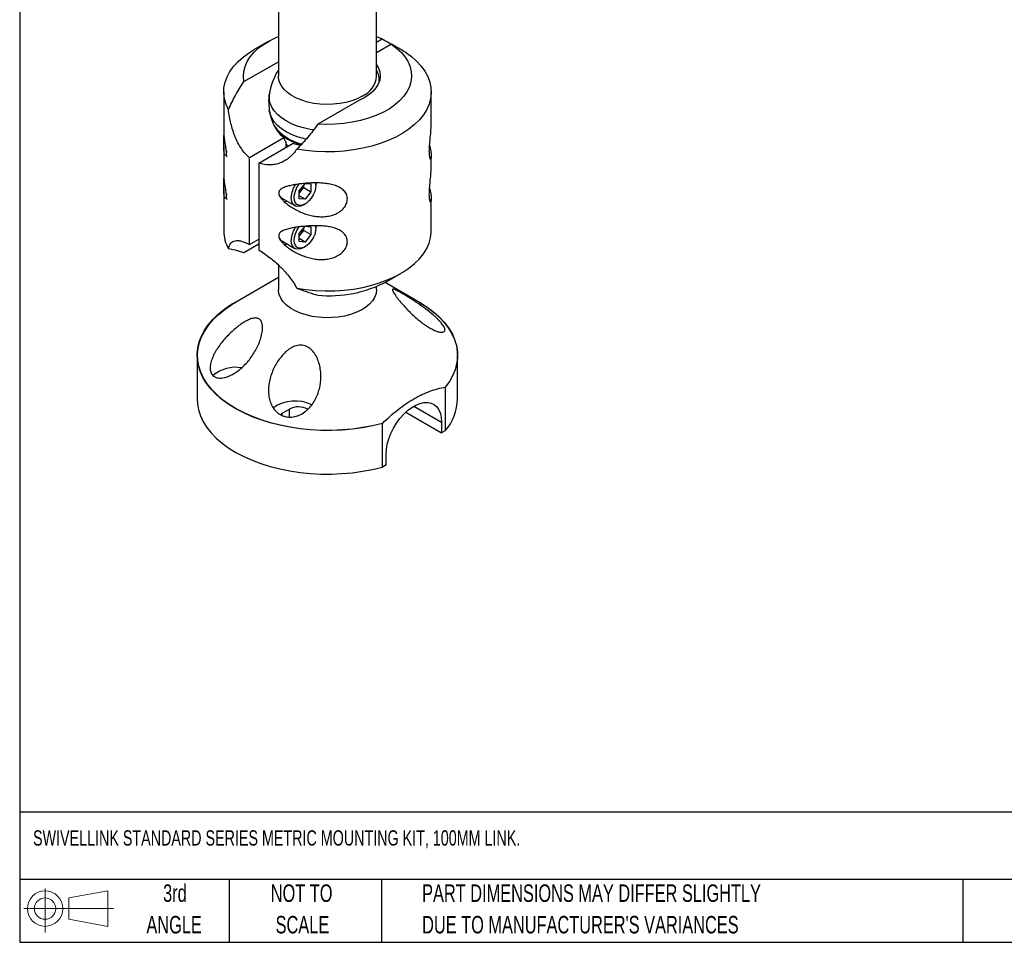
# Model space of a CAD drawing. Header units: millimetres. Extents: x 6 to 273, y 6 to 210.
# Tile 1 of 4: x 6 to 126, y 6 to 118. Entities that reach past the tile are written whole.
import ezdxf

# ---------------------------------------------------------------- set-up
doc = ezdxf.new("R2010")
doc.units = ezdxf.units.MM
doc.layers.add('TEXT', color=140, linetype='Continuous', lineweight=25)
doc.styles.add('SLDTEXTSTYLE0', font='TXT', dxfattribs={"width": 0.7})

# ---------------------------------------------------------------- blocks, each defined once
blk = doc.blocks.new('Block11')
at = {"color": 7, "linetype": 'Continuous', "lineweight": 18}
for p, q in [((2.59, 5.31), (2.59, 0)), ((5.48, 4.17), (10.18, 5.03)), ((10.18, 5.03), (10.18, 0.73)), ((5.48, 1.6), (5.48, 4.17)), ((0, 2.88), (10.87, 2.88)), ((5.48, 1.6), (10.18, 0.73))]:
    blk.add_line(p, q, dxfattribs=at)
for radius in [2.15, 1.29]:
    blk.add_circle((2.59, 2.88), radius, dxfattribs=at)
blk = doc.blocks.new('Block12')
at = {"color": 7, "linetype": 'Continuous'}
blk.add_blockref('Block11', (0, 0), dxfattribs=at)

msp = doc.modelspace()

# ---------------------------------------------------------------- linework, layer by layer
for p, q in [((37.6993, 143.5272), (37.6993, 111.2912)), ((49.6055, 111.2912), (49.6055, 140.9208)), ((49.6055, 116.0955), (50.2759, 115.7916)), ((49.6055, 115.4047), (50.2759, 115.7916)), ((36.4446, 115.4796), (34.7605, 114.5071)), ((51.3984, 115.1436), (49.6055, 114.1086)), ((51.9638, 114.8217), (51.9638, 114.8187)), ((33.5304, 110.6327), (37.6993, 113.0393)), ((31.0794, 109.3756), (31.0794, 104.2097)), ((36.5721, 108.7457), (36.5721, 108.1765)), ((56.2254, 105.5152), (56.2254, 109.3756)), ((47.4403, 108.3507), (42.4618, 105.4767)), ((31.0794, 102.8688), (31.0794, 99.0247)), ((38.3596, 103.7966), (34.2184, 101.4059)), ((35.3409, 100.7579), (39.4821, 103.1486)), ((38.6362, 102.6602), (38.6362, 103.2082)), ((38.6362, 103.0346), (38.8821, 102.8022)), ((31.3646, 102.0208), (31.3646, 101.8392)), ((56.2254, 100.3301), (56.2254, 101.5801)), ((34.2184, 90.8977), (34.2184, 101.4059)), ((35.3409, 100.7579), (35.3409, 90.2496)), ((40.2081, 97.4023), (40.93, 98.3004)), ((40.7681, 97.7834), (40.7681, 98.0989)), ((40.93, 98.3004), (41.652, 98.2358)), ((41.652, 98.2358), (41.652, 97.2732)), ((42.2558, 98.1031), (42.2558, 98.3072)), ((31.0794, 97.6837), (31.0794, 92.5242)), ((31.3646, 96.8358), (31.3646, 96.6541)), ((40.2081, 96.4396), (40.2081, 97.4023)), ((40.2081, 97.0867), (40.4071, 97.3344)), ((40.93, 96.375), (40.2081, 96.7918)), ((40.4071, 97.3344), (40.7681, 97.7834)), ((40.7681, 97.7834), (41.652, 97.2732)), ((41.652, 97.2732), (40.93, 96.375)), ((38.0998, 96.5179), (39.6908, 95.5994)), ((40.93, 96.375), (40.2081, 96.4396)), ((40.7535, 95.7048), (40.9302, 95.8068)), ((56.2254, 92.5242), (56.2254, 96.3951)), ((40.2081, 92.2172), (40.93, 93.1153)), ((40.93, 93.1153), (41.652, 93.0508)), ((42.2558, 92.9181), (42.2558, 93.1222)), ((40.2081, 91.2546), (40.2081, 92.2172)), ((40.2081, 91.9017), (40.4071, 92.1493)), ((40.4071, 92.1493), (40.7681, 92.5984)), ((40.7681, 92.5984), (40.7681, 92.9139)), ((40.7681, 92.5984), (41.652, 92.0881)), ((41.652, 92.0881), (40.93, 91.19)), ((41.652, 93.0508), (41.652, 92.0881)), ((35.3409, 90.9377), (33.5304, 89.8925)), ((34.2184, 90.8977), (35.3409, 91.5457)), ((38.0998, 91.3328), (39.6908, 90.4144)), ((40.93, 91.19), (40.2081, 91.6068)), ((40.93, 91.19), (40.2081, 91.2546)), ((40.7535, 90.5197), (40.9302, 90.6218)), ((37.6993, 88.4107), (37.6993, 85.4521)), ((50.8602, 86.4202), (52.5443, 87.3927)), ((37.6993, 86.8753), (32.5151, 83.8815)), ((54.7897, 83.8815), (50.6231, 86.2876)), ((49.6055, 85.4521), (49.6055, 85.8043)), ((27.8487, 77.468), (27.8487, 72.1792)), ((59.4082, 72.1792), (59.4082, 77.468)), ((57.9283, 73.6163), (57.9283, 68.3276)), ((37.9581, 70.3102), (38.1464, 70.4422)), ((38.1464, 70.4422), (39.0302, 70.9525)), ((38.1464, 70.2226), (38.1464, 70.4422)), ((39.0302, 70.0134), (39.0302, 70.9525)), ((53.1363, 70.5786), (57.482, 68.0699)), ((54.1138, 71.3106), (57.482, 69.3662)), ((50.3004, 63.9241), (50.3004, 69.2128)), ((57.482, 69.3662), (57.482, 68.0699)), ((57.9283, 68.3276), (57.482, 68.0699)), ((50.7468, 64.1818), (50.7468, 65.478)), ((50.7468, 64.1818), (50.3004, 63.9241))]:
    msp.add_line(p, q)
at = {"flags": 128}
for points in [[(33.5304, 110.6327), (33.4615, 111.2438), (33.503, 111.8558), (33.6545, 112.462), (33.9143, 113.0558), (34.2797, 113.6308), (34.7466, 114.1808), (35.31, 114.6997), (35.9638, 115.1821), (36.701, 115.6226), (37.5134, 116.0164), (37.6993, 116.0955)], [(51.3984, 115.1436), (52.045, 114.658), (52.6006, 114.1363), (53.0593, 113.584), (53.4161, 113.0072), (53.667, 112.4121), (53.8094, 111.8052), (53.8418, 111.193), (53.7637, 110.5822), (53.5761, 109.9794), (53.2809, 109.3912), (52.8814, 108.8238), (52.3819, 108.2834), (51.7878, 107.776), (51.1055, 107.307), (50.3425, 106.8814), (49.507, 106.504), (48.608, 106.1787), (47.6554, 105.9092), (46.6593, 105.6983), (45.6307, 105.5483), (44.5806, 105.4608), (43.5205, 105.4369), (42.4618, 105.4767)], [(31.6465, 107.2202), (31.3526, 107.8707), (31.1641, 108.5342), (31.0829, 109.2049), (31.1094, 109.877), (31.2436, 110.5449), (31.4843, 111.2027), (31.8293, 111.8448), (32.2758, 112.4658), (32.8199, 113.0602), (33.457, 113.623), (34.1815, 114.1494), (34.7605, 114.5071)], [(53.0864, 114.1737), (53.8149, 113.6492), (54.4563, 113.088), (55.005, 112.495), (55.4563, 111.8752), (55.8063, 111.2339), (56.052, 110.5767), (56.1913, 109.9092), (56.2231, 109.2372), (56.147, 108.5663), (55.9637, 107.9024), (55.6747, 107.2511), (55.2826, 106.618), (54.7907, 106.0086), (54.2033, 105.4281), (53.5253, 104.8814), (52.7626, 104.3733), (51.9218, 103.9081), (51.0099, 103.4899), (50.035, 103.1221), (49.0053, 102.808), (47.9297, 102.5503), (46.8174, 102.3511), (45.6779, 102.2121), (44.521, 102.1347), (43.3567, 102.1193), (42.1949, 102.1663), (41.0456, 102.275), (39.9187, 102.4447)], [(49.6055, 112.657), (49.8228, 112.2737), (49.9875, 111.7926), (50.0401, 111.3032), (49.9798, 110.8141), (49.8076, 110.334), (49.5266, 109.8712), (49.1417, 109.4341), (48.6597, 109.0303), (48.0892, 108.667), (47.4403, 108.3507)], [(47.8619, 108.8612), (47.2632, 108.5589), (46.6002, 108.3055), (45.8845, 108.1053), (45.129, 107.962), (44.3472, 107.8781), (43.5529, 107.8551), (42.7604, 107.8934), (41.9839, 107.9923), (41.2371, 108.1501), (40.5334, 108.364), (39.8854, 108.6301), (39.3046, 108.9437), (38.8014, 109.2992), (38.3847, 109.6902), (38.0621, 110.1098), (37.8392, 110.5505), (37.72, 111.0044), (37.6993, 111.2912)], [(41.9421, 104.7794), (41.546, 104.8434), (40.7466, 105.0184), (39.9895, 105.2478), (39.2859, 105.5282), (38.6459, 105.8555), (38.0789, 106.2249), (37.5932, 106.6311), (37.1959, 107.0682), (36.8927, 107.5297), (36.6881, 108.0089), (36.585, 108.4989), (36.585, 108.9924), (36.5946, 109.0711)], [(41.0396, 103.6447), (40.7466, 103.7164), (39.9895, 103.9457), (39.2859, 104.2261), (38.6459, 104.5534), (38.0789, 104.9229), (37.5932, 105.3291), (37.1959, 105.7661), (36.8927, 106.2276), (36.6881, 106.7068), (36.5946, 107.1182)], [(31.4178, 102.2184), (31.4039, 102.1627), (31.3646, 101.8392)], [(31.3646, 101.8392), (31.4039, 101.561), (31.4178, 101.5213)], [(42.2348, 98.3628), (42.2558, 98.1031), (42.2173, 97.7145), (42.104, 97.3039), (41.9224, 96.8954), (41.6832, 96.5125), (41.4002, 96.1776), (41.0898, 95.9101), (40.7702, 95.7256), (40.4599, 95.6348), (40.1769, 95.6429), (39.9376, 95.7496), (39.7561, 95.9485), (39.6427, 96.2282), (39.6042, 96.5723), (39.6427, 96.961), (39.7561, 97.3715), (39.9376, 97.7801), (40.1769, 98.1629), (40.2303, 98.2342)], [(31.4178, 97.0333), (31.4039, 96.9777), (31.3646, 96.6541)], [(31.3646, 96.6541), (31.4039, 96.376), (31.4178, 96.3363)], [(38.3667, 96.076), (38.5483, 96.0895), (38.7584, 96.1377)], [(40.7535, 95.7048), (40.7532, 95.7046), (40.4189, 95.5551), (40.1013, 95.5001), (39.8164, 95.5423), (39.5785, 95.6797), (39.3994, 95.9054), (39.2883, 96.208), (39.2506, 96.5723)], [(42.2348, 93.1778), (42.2558, 92.9181), (42.2173, 92.5294), (42.104, 92.1189), (41.9224, 91.7103), (41.6832, 91.3275), (41.4002, 90.9926), (41.0898, 90.7251), (40.7702, 90.5406), (40.4599, 90.4497), (40.1769, 90.4579), (39.9376, 90.5645), (39.7561, 90.7635), (39.6427, 91.0431), (39.6042, 91.3873), (39.6427, 91.7759), (39.7561, 92.1865), (39.9376, 92.595), (40.1769, 92.9779), (40.2303, 93.0492)], [(39.9187, 85.5934), (41.0456, 85.4237), (42.1949, 85.3149), (43.3567, 85.268), (44.521, 85.2833), (45.6779, 85.3608), (46.8174, 85.4997), (47.9297, 85.6989), (49.0053, 85.9567), (50.035, 86.2708), (51.0099, 86.6385), (51.9218, 87.0568), (52.7626, 87.522), (53.5253, 88.03), (54.2033, 88.5767), (54.7907, 89.1572), (55.2826, 89.7666), (55.6747, 90.3997), (55.9637, 91.051), (56.147, 91.7149), (56.2231, 92.3858), (56.2254, 92.5242)], [(38.3667, 90.891), (38.5483, 90.9045), (38.7584, 90.9527)], [(40.7535, 90.5197), (40.7532, 90.5196), (40.4189, 90.3701), (40.1013, 90.315), (39.8164, 90.3573), (39.5785, 90.4947), (39.3994, 90.7203), (39.2883, 91.0229), (39.2506, 91.3873)], [(49.6055, 85.4521), (49.6047, 85.3947), (49.5383, 84.9372), (49.3669, 84.4889), (49.0935, 84.0578), (48.7231, 83.6515), (48.2621, 83.2774), (47.7189, 82.9421), (47.1031, 82.6516), (46.4257, 82.4111), (45.6989, 82.2249), (44.9355, 82.0962), (44.1492, 82.0274), (43.3541, 82.0197), (42.5643, 82.0733), (41.7939, 82.1872), (41.0566, 82.3593), (40.3657, 82.5866), (39.7335, 82.8651), (39.1711, 83.1897), (38.6888, 83.5547), (38.295, 83.9536), (37.9968, 84.3792), (37.7995, 84.8239), (37.7067, 85.2799), (37.6993, 85.4521)], [(50.3004, 69.2128), (49.1223, 68.9284), (47.9081, 68.6999), (46.666, 68.5289), (45.4039, 68.4163), (44.1303, 68.3631), (42.8533, 68.3695), (41.5814, 68.4355), (40.323, 68.5606), (39.0861, 68.7441), (37.879, 68.9847), (36.7096, 69.2809), (35.5855, 69.6306), (34.5141, 70.0317), (33.5023, 70.4816), (32.5569, 70.9771), (31.684, 71.5152), (30.8893, 72.0923), (30.178, 72.7045), (29.5549, 73.348), (29.0239, 74.0184), (28.5885, 74.7115), (28.2517, 75.4226), (28.0155, 76.1471), (27.8816, 76.8802), (27.8509, 77.6172), (27.9234, 78.3532), (28.0988, 79.0834), (28.376, 79.803), (28.753, 80.5074), (29.2274, 81.1918), (29.7962, 81.8519), (30.4555, 82.4832), (31.2012, 83.0817), (32.0282, 83.6434), (32.9311, 84.1647), (33.5308, 84.4681)], [(50.3004, 69.2128), (49.1246, 68.9296), (47.913, 68.7021), (46.6734, 68.5319), (45.4141, 68.4201), (44.1433, 68.3675), (42.8692, 68.3743), (41.6003, 68.4406), (40.3448, 68.5658), (39.111, 68.7493), (37.9069, 68.9897), (36.7404, 69.2855), (35.6191, 69.6348), (34.5504, 70.0353), (33.5413, 70.4844), (32.5984, 70.979), (31.7279, 71.5161), (30.9354, 72.092), (30.2261, 72.703), (29.6047, 73.3452), (29.0753, 74.0142), (28.6413, 74.7057), (28.3056, 75.4152), (28.0703, 76.1381), (27.937, 76.8696), (27.9065, 77.6049), (27.9792, 78.3393), (28.1544, 79.0678), (28.4311, 79.7858), (28.8074, 80.4885), (29.2809, 81.1713), (29.8485, 81.8298), (30.5064, 82.4597), (31.2504, 83.0568), (32.0755, 83.6173), (32.5151, 83.8815)], [(54.0585, 84.3038), (54.8722, 83.8595), (55.7306, 83.3137), (56.5098, 82.7296), (57.2046, 82.1111), (57.8105, 81.4621), (58.3235, 80.787), (58.7403, 80.0902), (59.0581, 79.3762), (59.2749, 78.6497), (59.3892, 77.9155), (59.4003, 77.1783), (59.308, 76.443), (59.1131, 75.7144), (58.8168, 74.9974), (58.421, 74.2965), (57.9283, 73.6163)], [(54.7897, 83.8815), (54.8689, 83.8355), (55.7257, 83.2912), (56.5036, 82.7086), (57.1973, 82.0917), (57.8024, 81.4444), (58.3149, 80.771), (58.7313, 80.0759), (59.0491, 79.3636), (59.2661, 78.6388), (59.3809, 77.9063), (59.3927, 77.1708), (59.3015, 76.4371), (59.1079, 75.7102), (58.8131, 74.9946), (58.419, 74.2951), (57.9283, 73.6163)], [(27.8487, 72.1792), (27.8816, 71.5915), (28.0155, 70.8583), (28.2517, 70.1338), (28.5885, 69.4227), (29.0239, 68.7297), (29.5549, 68.0593), (30.178, 67.4158), (30.8893, 66.8035), (31.684, 66.2265), (32.5569, 65.6884), (33.5023, 65.1928), (34.5141, 64.743), (35.5855, 64.3419), (36.7096, 63.9921), (37.879, 63.696), (39.0861, 63.4554), (40.323, 63.2719), (41.5814, 63.1467), (42.8533, 63.0808), (44.1303, 63.0744), (45.4039, 63.1276), (46.666, 63.2401), (47.9081, 63.4112), (49.1223, 63.6397), (50.3004, 63.9241)], [(50.7468, 65.478), (50.7844, 66.0793), (50.8964, 66.7106), (51.0803, 67.3578), (51.3319, 68.0065), (51.6458, 68.642), (52.0147, 69.2504), (52.4306, 69.8179), (52.8841, 70.3318), (53.365, 70.7808), (53.8627, 71.1547), (54.366, 71.4453), (54.8637, 71.646), (55.3447, 71.7523), (55.7982, 71.7619), (56.214, 71.6746), (56.583, 71.4923), (56.8968, 71.219), (57.1485, 70.8609), (57.3324, 70.426), (57.4444, 69.9241), (57.482, 69.3662)]]:
    msp.add_lwpolyline(points, dxfattribs=at)
for centre, radius, start, end in [((43.6524, 108.0946), 7.125, 146.670682, 172.123202), ((46.6227, 111.5909), 2.9979, 294.416612, 354.263247), ((47.6846, 110.8453), 2.2387, 352.905824, 30.905361), ((41.8893, 108.82), 5.9088, 217.065975, 256.452247), ((41.9881, 108.8904), 6.1103, 222.190538, 255.12171), ((41.5723, 104.9476), 3.4126, 199.710771, 210.64389), ((42.3838, 96.451), 3.1355, 147.138055, 177.782995), ((39.1114, 98.3861), 1.6688, 320.931427, 349.377724), ((38.5277, 97.2201), 0.8223, 201.08257, 238.650835), ((39.2583, 98.2487), 1.4683, 310.305195, 321.48307), ((35.5697, 92.5535), 4.4905, 180.373329, 209.111375), ((42.3838, 91.266), 3.1355, 147.138055, 177.782995), ((39.2583, 93.0637), 1.4683, 310.305195, 321.48307), ((39.1114, 93.2011), 1.6688, 320.931427, 349.377724), ((38.5252, 92.0323), 0.8187, 201.977638, 238.696557), ((43.8248, 99.726), 15.0513, 264.804424, 297.867566), ((32.4918, 71.8964), 4.1187, 79.80353, 130.672691), ((39.7026, 67.2805), 4.6516, 63.940502, 124.717329), ((53.3072, 72.3133), 6.1025, 319.222496, 358.741367), ((40.1146, 68.9376), 2.2882, 60.155087, 118.288309)]:
    msp.add_arc(centre, radius, start, end)
for points in [[(50.2759, 115.7916), (50.8387, 115.4686), (51.4013, 115.1452), (51.9638, 114.8217)], [(53.0864, 114.1737), (52.5238, 114.4972), (51.9612, 114.8206), (51.3984, 115.1436)]]:
    msp.add_open_spline(points, degree=3)
for points, knots in [([(31.6465, 107.2202), (31.902, 107.8109), (32.189, 108.3894), (32.8183, 109.526), (33.1606, 110.084), (33.5304, 110.6327)], [0, 0, 0, 0, 0.5, 0.5, 1, 1, 1, 1]), ([(36.6223, 109.1426), (36.605, 109.0626), (36.5049, 108.6003), (36.5176, 107.7323), (36.6644, 106.6096), (37.0148, 105.5829), (37.5474, 104.5894), (38.0689, 104.0804), (38.3596, 103.7966)], [0, 0, 0, 0, 0.03955032, 0.22864034, 0.41760657, 0.596328, 0.77494292, 1, 1, 1, 1]), ([(34.2184, 101.4059), (33.8408, 101.7123), (33.5087, 102.0831), (33.067, 102.7267), (32.9291, 102.957), (32.6782, 103.4325), (32.5641, 103.6793), (32.4077, 104.0622), (32.358, 104.192), (32.2632, 104.4558), (32.218, 104.5902), (32.0904, 104.9955), (32.0156, 105.2685), (31.8832, 105.8195), (31.8256, 106.0974), (31.7251, 106.6578), (31.6822, 106.9406), (31.6465, 107.2202)], [0, 0, 0, 0, 0.25, 0.25, 0.375, 0.375, 0.5, 0.5, 0.5625, 0.5625, 0.625, 0.625, 0.75, 0.75, 0.875, 0.875, 1, 1, 1, 1]), ([(42.4618, 105.4767), (42.092, 104.928), (41.6939, 104.4022), (40.8461, 103.3918), (40.3963, 102.9072), (39.9187, 102.4447)], [0, 0, 0, 0, 0.5, 0.5, 1, 1, 1, 1]), ([(55.9931, 102.156), (55.9946, 102.2682), (55.9992, 102.6141), (56.0507, 103.2975), (56.1434, 104.1807), (56.2065, 104.9135), (56.2303, 105.3587), (56.2249, 105.5081), (56.2246, 105.5152)], [0, 0, 0, 0, 0.10679578, 0.32928359, 0.55074506, 0.81926445, 0.99142396, 1, 1, 1, 1]), ([(31.3643, 101.9666), (31.3634, 101.9354), (31.361, 101.8461), (31.337, 101.7432), (31.2891, 101.6824), (31.2101, 101.7362), (31.1282, 101.9777), (31.0838, 102.4018), (31.0772, 102.8712), (31.0837, 103.263), (31.09, 103.5762), (31.0932, 103.8353), (31.0922, 104.0218), (31.0896, 104.0825), (31.0888, 104.101)], [0, 0, 0, 0, 0.02701696, 0.07727927, 0.15036572, 0.25279949, 0.42146268, 0.586025, 0.704395, 0.79017626, 0.8496175, 0.90763637, 0.97194235, 1, 1, 1, 1]), ([(31.081, 104.2097), (31.0809, 104.1987), (31.0804, 104.1627), (31.1087, 103.876), (31.1776, 103.4163), (31.2637, 102.9127), (31.3279, 102.4901), (31.3604, 102.2003), (31.3642, 102.065), (31.3659, 102.0047)], [0, 0, 0, 0, 0.092535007, 0.304256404, 0.525015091, 0.732828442, 0.856037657, 0.935764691, 1, 1, 1, 1]), ([(39.4821, 103.1486), (39.7234, 103.0675), (40.0251, 102.9662), (40.3408, 102.9666), (40.404, 102.9667)], [0, 0, 0, 0, 0.79969571, 1, 1, 1, 1]), ([(56.0263, 102.8802), (56.0369, 102.8411), (56.119, 102.5391), (56.1838, 102.1307), (56.2299, 101.6761), (56.2235, 101.3359), (56.1617, 101.1737), (56.0752, 101.2909), (56.0076, 101.604), (55.9979, 101.9719), (55.9931, 102.156)], [0, 0, 0, 0, 0.02666712, 0.20598605, 0.32668776, 0.45036936, 0.62900048, 0.75615808, 0.87796866, 1, 1, 1, 1]), ([(39.9187, 102.4447), (39.6887, 102.0583), (39.3975, 101.7242), (38.8892, 101.3018), (38.7062, 101.1736), (38.3261, 100.9517), (38.1287, 100.8573), (37.7215, 100.7026), (37.5116, 100.6422), (37.188, 100.5793), (37.0785, 100.563), (36.8602, 100.5404), (36.751, 100.534), (36.2056, 100.5268), (35.7706, 100.5985), (35.3409, 100.7579)], [0, 0, 0, 0, 0.25, 0.25, 0.375, 0.375, 0.5, 0.5, 0.625, 0.625, 0.6875, 0.6875, 0.75, 0.75, 1, 1, 1, 1]), ([(55.9931, 96.971), (55.9946, 97.0831), (55.9992, 97.429), (56.0507, 98.1125), (56.1434, 98.9956), (56.2065, 99.7284), (56.2303, 100.1736), (56.2249, 100.323), (56.2246, 100.3301)], [0, 0, 0, 0, 0.106795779, 0.329283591, 0.550745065, 0.819264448, 0.991423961, 1, 1, 1, 1]), ([(31.3643, 96.7816), (31.3634, 96.7504), (31.361, 96.661), (31.337, 96.5581), (31.2891, 96.4974), (31.2101, 96.5512), (31.1282, 96.7926), (31.0838, 97.2168), (31.0772, 97.6862), (31.0837, 98.078), (31.09, 98.3912), (31.0932, 98.6503), (31.0922, 98.8368), (31.0896, 98.8975), (31.0888, 98.9159)], [0, 0, 0, 0, 0.02701696, 0.07727927, 0.15036572, 0.25279949, 0.42146268, 0.586025, 0.704395, 0.79017626, 0.8496175, 0.90763637, 0.97194235, 1, 1, 1, 1]), ([(31.081, 99.0247), (31.0809, 99.0137), (31.0804, 98.9777), (31.1087, 98.691), (31.1776, 98.2313), (31.2637, 97.7276), (31.3279, 97.3051), (31.3604, 97.0153), (31.3642, 96.88), (31.3659, 96.8196)], [0, 0, 0, 0, 0.092535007, 0.304256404, 0.525015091, 0.732828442, 0.856037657, 0.935764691, 1, 1, 1, 1]), ([(37.7456, 97.1317), (37.7453, 97.1786), (37.7511, 97.2235), (37.7731, 97.3069), (37.7893, 97.3455), (37.8299, 97.4179), (37.8543, 97.4514), (37.9079, 97.5127), (37.9374, 97.5409), (38.0316, 97.6198), (38.1027, 97.6653), (38.2534, 97.7467), (38.3329, 97.7826), (38.5803, 97.8811), (38.7561, 97.9345), (39.118, 98.0284), (39.3051, 98.0689), (39.69, 98.1416), (39.8884, 98.1738), (40.2931, 98.2309), (40.4984, 98.2556), (41.1231, 98.3186), (41.5512, 98.3465), (42.215, 98.3578), (42.4395, 98.3562), (42.8854, 98.3395), (43.108, 98.3244), (43.4413, 98.2883), (43.5523, 98.274), (43.774, 98.2401), (43.8846, 98.2204), (44.2098, 98.1531), (44.4197, 98.0971), (44.7221, 97.9904), (44.8214, 97.9507), (45.012, 97.8637), (45.1032, 97.8164), (45.3638, 97.6619), (45.5214, 97.5403), (45.7156, 97.3346), (45.7738, 97.262), (45.8759, 97.1076), (45.9192, 97.0266), (45.9885, 96.8599), (46.0148, 96.7736), (46.05, 96.5949), (46.0586, 96.5031), (46.0577, 96.3198), (46.0484, 96.2275), (46.0118, 96.0419), (45.9843, 95.9481), (45.878, 95.6762), (45.7755, 95.5032), (45.5121, 95.1787), (45.3573, 95.0345), (45.0954, 94.8433), (45.0028, 94.7837), (44.8128, 94.6756), (44.7149, 94.6267), (44.514, 94.5384), (44.4109, 94.499), (44.2, 94.4293), (44.0917, 94.3989), (43.7657, 94.3222), (43.5455, 94.2894), (43.1006, 94.2551), (42.8741, 94.2538), (42.4272, 94.2787), (42.2066, 94.3047), (41.552, 94.417), (41.1252, 94.5371), (40.4975, 94.7751), (40.2906, 94.8642), (39.8884, 95.0582), (39.692, 95.1634), (39.309, 95.3903), (39.1223, 95.5121), (38.7602, 95.7748), (38.5837, 95.9165), (38.3377, 96.1439), (38.2587, 96.2224), (38.1088, 96.3863), (38.0375, 96.4721), (37.9093, 96.6529), (37.8536, 96.746), (37.7708, 96.9403), (37.7461, 97.0379), (37.7456, 97.1317)], [0, 0, 0, 0, 0.0078125, 0.0078125, 0.015625, 0.015625, 0.0234375, 0.0234375, 0.03125, 0.03125, 0.046875, 0.046875, 0.0625, 0.0625, 0.09375, 0.09375, 0.125, 0.125, 0.15625, 0.15625, 0.1875, 0.1875, 0.25, 0.25, 0.28125, 0.28125, 0.3125, 0.3125, 0.328125, 0.328125, 0.34375, 0.34375, 0.375, 0.375, 0.390625, 0.390625, 0.40625, 0.40625, 0.4375, 0.4375, 0.453125, 0.453125, 0.46875, 0.46875, 0.484375, 0.484375, 0.5, 0.5, 0.515625, 0.515625, 0.53125, 0.53125, 0.5625, 0.5625, 0.59375, 0.59375, 0.609375, 0.609375, 0.625, 0.625, 0.640625, 0.640625, 0.65625, 0.65625, 0.6875, 0.6875, 0.71875, 0.71875, 0.75, 0.75, 0.8125, 0.8125, 0.84375, 0.84375, 0.875, 0.875, 0.90625, 0.90625, 0.9375, 0.9375, 0.953125, 0.953125, 0.96875, 0.96875, 0.984375, 0.984375, 1, 1, 1, 1]), ([(56.0263, 97.6951), (56.0369, 97.656), (56.119, 97.3541), (56.1838, 96.9457), (56.2299, 96.4911), (56.2235, 96.1509), (56.1617, 95.9887), (56.0752, 96.1059), (56.0076, 96.419), (55.9979, 96.7869), (55.9931, 96.971)], [0, 0, 0, 0, 0.02666712, 0.20598605, 0.32668776, 0.45036936, 0.62900048, 0.75615808, 0.87796866, 1, 1, 1, 1]), ([(37.7456, 91.9467), (37.7453, 91.9936), (37.7511, 92.0384), (37.7731, 92.1218), (37.7893, 92.1605), (37.8299, 92.2328), (37.8543, 92.2664), (37.9079, 92.3277), (37.9374, 92.3559), (38.0316, 92.4347), (38.1027, 92.4802), (38.2534, 92.5617), (38.3329, 92.5976), (38.5803, 92.696), (38.7561, 92.7494), (39.118, 92.8434), (39.3051, 92.8839), (39.69, 92.9566), (39.8884, 92.9888), (40.2931, 93.0458), (40.4984, 93.0705), (41.1231, 93.1336), (41.5512, 93.1615), (42.215, 93.1727), (42.4395, 93.1712), (42.8854, 93.1544), (43.108, 93.1393), (43.4413, 93.1033), (43.5523, 93.089), (43.774, 93.055), (43.8846, 93.0354), (44.2098, 92.9681), (44.4197, 92.912), (44.7221, 92.8053), (44.8214, 92.7657), (45.012, 92.6786), (45.1032, 92.6314), (45.3638, 92.4769), (45.5214, 92.3553), (45.7156, 92.1496), (45.7738, 92.077), (45.8759, 91.9225), (45.9192, 91.8416), (45.9885, 91.6748), (46.0148, 91.5886), (46.05, 91.4099), (46.0586, 91.3181), (46.0577, 91.1347), (46.0484, 91.0425), (46.0118, 90.8569), (45.9843, 90.7631), (45.878, 90.4911), (45.7755, 90.3181), (45.5121, 89.9937), (45.3573, 89.8495), (45.0954, 89.6583), (45.0028, 89.5986), (44.8128, 89.4906), (44.7149, 89.4417), (44.514, 89.3534), (44.4109, 89.314), (44.2, 89.2443), (44.0917, 89.2139), (43.7657, 89.1371), (43.5455, 89.1044), (43.1006, 89.07), (42.8741, 89.0687), (42.4272, 89.0937), (42.2066, 89.1197), (41.552, 89.2319), (41.1252, 89.3521), (40.4975, 89.5901), (40.2906, 89.6792), (39.8884, 89.8732), (39.692, 89.9783), (39.309, 90.2053), (39.1223, 90.327), (38.7602, 90.5898), (38.5837, 90.7315), (38.3377, 90.9589), (38.2587, 91.0374), (38.1088, 91.2013), (38.0375, 91.287), (37.9093, 91.4679), (37.8536, 91.561), (37.7708, 91.7552), (37.7461, 91.8529), (37.7456, 91.9467)], [0, 0, 0, 0, 0.0078125, 0.0078125, 0.015625, 0.015625, 0.0234375, 0.0234375, 0.03125, 0.03125, 0.046875, 0.046875, 0.0625, 0.0625, 0.09375, 0.09375, 0.125, 0.125, 0.15625, 0.15625, 0.1875, 0.1875, 0.25, 0.25, 0.28125, 0.28125, 0.3125, 0.3125, 0.328125, 0.328125, 0.34375, 0.34375, 0.375, 0.375, 0.390625, 0.390625, 0.40625, 0.40625, 0.4375, 0.4375, 0.453125, 0.453125, 0.46875, 0.46875, 0.484375, 0.484375, 0.5, 0.5, 0.515625, 0.515625, 0.53125, 0.53125, 0.5625, 0.5625, 0.59375, 0.59375, 0.609375, 0.609375, 0.625, 0.625, 0.640625, 0.640625, 0.65625, 0.65625, 0.6875, 0.6875, 0.71875, 0.71875, 0.75, 0.75, 0.8125, 0.8125, 0.84375, 0.84375, 0.875, 0.875, 0.90625, 0.90625, 0.9375, 0.9375, 0.953125, 0.953125, 0.96875, 0.96875, 0.984375, 0.984375, 1, 1, 1, 1]), ([(31.6465, 90.3688), (31.7181, 90.6638), (31.8156, 90.8861), (32.0151, 91.1302), (32.0913, 91.1967), (32.2614, 91.2974), (32.3554, 91.3321), (32.5638, 91.372), (32.6782, 91.3773), (32.8678, 91.3629), (32.9341, 91.3543), (33.0711, 91.3299), (33.142, 91.3142), (33.5083, 91.218), (33.8398, 91.0866), (34.2184, 90.8977)], [0, 0, 0, 0, 0.25, 0.25, 0.375, 0.375, 0.5, 0.5, 0.625, 0.625, 0.6875, 0.6875, 0.75, 0.75, 1, 1, 1, 1]), ([(33.5304, 89.8925), (33.1606, 90.0142), (32.8183, 90.1126), (32.189, 90.2703), (31.902, 90.3295), (31.6465, 90.3688)], [0, 0, 0, 0, 0.5, 0.5, 1, 1, 1, 1]), ([(35.3409, 90.2496), (35.7695, 89.9727), (36.205, 89.6615), (36.8627, 89.1426), (37.0833, 88.9601), (37.5115, 88.587), (37.7209, 88.3951), (38.0266, 88.0984), (38.1271, 87.998), (38.3252, 87.7938), (38.423, 87.6898), (38.7083, 87.3756), (38.8881, 87.1632), (39.2253, 86.7304), (39.3827, 86.5101), (39.6721, 86.0587), (39.804, 85.8273), (39.9187, 85.5934)], [0, 0, 0, 0, 0.25, 0.25, 0.375, 0.375, 0.5, 0.5, 0.5625, 0.5625, 0.625, 0.625, 0.75, 0.75, 0.875, 0.875, 1, 1, 1, 1]), ([(39.9187, 85.5934), (40.3963, 85.4259), (40.8461, 85.2727), (41.6939, 84.9888), (42.092, 84.8582), (42.4618, 84.7365)], [0, 0, 0, 0, 0.5, 0.5, 1, 1, 1, 1]), ([(55.8475, 82.8618), (56.0488, 82.7054), (56.248, 82.5441), (56.5332, 82.2999), (56.6263, 82.2178), (56.808, 82.0523), (56.8965, 81.9689), (57.0641, 81.8045), (57.1437, 81.723), (57.2939, 81.5614), (57.3649, 81.4808), (57.4933, 81.3256), (57.551, 81.2506), (57.6534, 81.1058), (57.6984, 81.0355), (57.8107, 80.8362), (57.8545, 80.7215), (57.8775, 80.5749), (57.8778, 80.5302), (57.8648, 80.4521), (57.8515, 80.4182), (57.7931, 80.3311), (57.7285, 80.2924), (57.5631, 80.2534), (57.4622, 80.2523), (57.2295, 80.2834), (57.0999, 80.3154), (56.8228, 80.4075), (56.6747, 80.4676), (56.3618, 80.6144), (56.199, 80.7004), (55.8674, 80.8927), (55.6979, 80.9993), (55.3522, 81.2329), (55.1753, 81.3605), (54.8187, 81.6336), (54.6407, 81.7777), (54.2853, 82.0809), (54.1078, 82.24), (53.7527, 82.5738), (53.574, 82.7498), (53.2253, 83.1092), (53.0544, 83.2933), (52.7192, 83.6706), (52.5542, 83.8651), (52.3236, 84.1498), (52.2492, 84.2439), (52.1059, 84.4302), (52.0375, 84.5217), (51.9119, 84.6953), (51.8537, 84.7785), (51.75, 84.9337), (51.7056, 85.0039), (51.6312, 85.1297), (51.6011, 85.1858), (51.5559, 85.2823), (51.5412, 85.322), (51.5252, 85.3871), (51.524, 85.4126), (51.5336, 85.451), (51.5444, 85.4638), (51.576, 85.4791), (51.5968, 85.4817), (51.6474, 85.4781), (51.6773, 85.472), (51.7777, 85.443), (51.8592, 85.4097), (52.0469, 85.3221), (52.154, 85.2673), (52.3883, 85.141), (52.515, 85.0699), (52.7865, 84.913), (52.9314, 84.8274), (53.2397, 84.6412), (53.4032, 84.5406), (53.7408, 84.3288), (53.9158, 84.217), (54.1882, 84.0393), (54.2806, 83.9784), (54.4688, 83.8529), (54.565, 83.788), (54.8555, 83.5895), (55.0513, 83.4525), (55.4467, 83.1668), (55.6463, 83.0181), (55.8475, 82.8618)], [0, 0, 0, 0, 0.03125, 0.03125, 0.046875, 0.046875, 0.0625, 0.0625, 0.078125, 0.078125, 0.09375, 0.09375, 0.109375, 0.109375, 0.125, 0.125, 0.15625, 0.15625, 0.171875, 0.171875, 0.1875, 0.1875, 0.21875, 0.21875, 0.25, 0.25, 0.28125, 0.28125, 0.3125, 0.3125, 0.34375, 0.34375, 0.375, 0.375, 0.40625, 0.40625, 0.4375, 0.4375, 0.46875, 0.46875, 0.5, 0.5, 0.53125, 0.53125, 0.5625, 0.5625, 0.578125, 0.578125, 0.59375, 0.59375, 0.609375, 0.609375, 0.625, 0.625, 0.640625, 0.640625, 0.65625, 0.65625, 0.671875, 0.671875, 0.6875, 0.6875, 0.703125, 0.703125, 0.71875, 0.71875, 0.75, 0.75, 0.78125, 0.78125, 0.8125, 0.8125, 0.84375, 0.84375, 0.875, 0.875, 0.90625, 0.90625, 0.921875, 0.921875, 0.9375, 0.9375, 0.96875, 0.96875, 1, 1, 1, 1]), ([(31.8182, 80.1017), (31.9934, 80.273), (32.1705, 80.4359), (32.5273, 80.7448), (32.7079, 80.8914), (33.0655, 81.1621), (33.2432, 81.2868), (33.5967, 81.5133), (33.7726, 81.6151), (34.1235, 81.7901), (34.2946, 81.8613), (34.5442, 81.9367), (34.6262, 81.9565), (34.7878, 81.9834), (34.8675, 81.9903), (35.02, 81.9882), (35.0934, 81.9794), (35.2334, 81.9428), (35.3008, 81.9147), (35.4233, 81.8378), (35.4789, 81.7892), (35.5778, 81.6695), (35.6207, 81.5985), (35.6903, 81.44), (35.7176, 81.3519), (35.7576, 81.1596), (35.7697, 81.0582), (35.7864, 80.7413), (35.7707, 80.5109), (35.7178, 80.1625), (35.6952, 80.0453), (35.6414, 79.8093), (35.6099, 79.69), (35.5052, 79.3361), (35.4216, 79.1041), (35.2312, 78.6472), (35.1243, 78.4222), (34.8886, 77.9792), (34.7587, 77.7598), (34.3447, 77.1265), (34.0359, 76.7345), (33.3501, 76.0137), (32.9853, 75.6979), (32.4055, 75.3014), (32.2057, 75.182), (31.8083, 74.9811), (31.6091, 74.8983), (31.3102, 74.8046), (31.2102, 74.7785), (31.0142, 74.7384), (30.9179, 74.7244), (30.6348, 74.7012), (30.452, 74.7116), (30.2049, 74.7705), (30.1265, 74.7972), (29.9788, 74.8661), (29.9099, 74.9081), (29.7857, 75.0056), (29.7299, 75.0612), (29.6312, 75.1867), (29.5881, 75.2572), (29.4831, 75.4831), (29.4433, 75.6542), (29.4209, 76.0357), (29.4389, 76.2383), (29.5026, 76.5541), (29.5302, 76.6624), (29.5958, 76.8789), (29.6338, 76.9872), (29.7189, 77.2043), (29.766, 77.313), (29.8686, 77.5307), (29.9243, 77.6403), (30.1014, 77.9658), (30.2315, 78.1775), (30.5109, 78.5923), (30.6611, 78.7964), (31.1328, 79.3921), (31.4677, 79.7592), (31.8182, 80.1017)], [0, 0, 0, 0, 0.03125, 0.03125, 0.0625, 0.0625, 0.09375, 0.09375, 0.125, 0.125, 0.15625, 0.15625, 0.171875, 0.171875, 0.1875, 0.1875, 0.203125, 0.203125, 0.21875, 0.21875, 0.234375, 0.234375, 0.25, 0.25, 0.265625, 0.265625, 0.28125, 0.28125, 0.3125, 0.3125, 0.328125, 0.328125, 0.34375, 0.34375, 0.375, 0.375, 0.40625, 0.40625, 0.4375, 0.4375, 0.5, 0.5, 0.5625, 0.5625, 0.59375, 0.59375, 0.625, 0.625, 0.640625, 0.640625, 0.65625, 0.65625, 0.6875, 0.6875, 0.703125, 0.703125, 0.71875, 0.71875, 0.734375, 0.734375, 0.75, 0.75, 0.78125, 0.78125, 0.8125, 0.8125, 0.828125, 0.828125, 0.84375, 0.84375, 0.859375, 0.859375, 0.875, 0.875, 0.90625, 0.90625, 0.9375, 0.9375, 1, 1, 1, 1]), ([(42.7487, 73.7767), (42.7034, 73.53), (42.6425, 73.2851), (42.4905, 72.8084), (42.3997, 72.5764), (42.1864, 72.1261), (42.064, 71.9077), (41.7824, 71.4864), (41.6263, 71.2882), (41.3683, 71.0132), (41.2783, 70.9253), (41.0894, 70.7572), (40.9899, 70.6768), (40.6813, 70.4522), (40.463, 70.3248), (40.1134, 70.1727), (39.994, 70.1291), (39.7532, 70.0579), (39.6312, 70.0302), (39.3839, 69.9914), (39.2581, 69.9806), (39.0109, 69.9772), (38.8886, 69.9844), (38.6465, 70.017), (38.5256, 70.0428), (38.2929, 70.1117), (38.1811, 70.1546), (37.9663, 70.2562), (37.8633, 70.3149), (37.6657, 70.4482), (37.5715, 70.5227), (37.3102, 70.7616), (37.1602, 70.9439), (36.9057, 71.3459), (36.8049, 71.5592), (36.6466, 72.0069), (36.5891, 72.2433), (36.5158, 72.719), (36.4992, 72.9599), (36.5007, 73.4473), (36.5192, 73.6956), (36.587, 74.1847), (36.6361, 74.4266), (36.7614, 74.9057), (36.8377, 75.1429), (37.0171, 75.6128), (37.1202, 75.8449), (37.3478, 76.2927), (37.4729, 76.5098), (37.7466, 76.9301), (37.8955, 77.1335), (38.22, 77.5224), (38.3925, 77.7043), (38.67, 77.9546), (38.7657, 78.0343), (38.9644, 78.1847), (39.0681, 78.2559), (39.3873, 78.4499), (39.6102, 78.554), (39.9672, 78.6551), (40.0882, 78.6788), (40.331, 78.7028), (40.4547, 78.7032), (40.698, 78.6779), (40.8164, 78.6528), (41.0468, 78.5783), (41.1599, 78.5282), (41.374, 78.4075), (41.4743, 78.3375), (41.6636, 78.1816), (41.753, 78.0949), (42.0013, 77.8187), (42.1404, 77.6148), (42.3201, 77.2878), (42.3749, 77.1753), (42.4739, 76.9479), (42.5183, 76.8325), (42.6384, 76.4818), (42.7007, 76.2421), (42.7937, 75.7523), (42.8239, 75.5041), (42.8686, 74.7637), (42.8394, 74.2702), (42.7487, 73.7767)], [0, 0, 0, 0, 0.03125, 0.03125, 0.0625, 0.0625, 0.09375, 0.09375, 0.125, 0.125, 0.140625, 0.140625, 0.15625, 0.15625, 0.1875, 0.1875, 0.203125, 0.203125, 0.21875, 0.21875, 0.234375, 0.234375, 0.25, 0.25, 0.265625, 0.265625, 0.28125, 0.28125, 0.296875, 0.296875, 0.3125, 0.3125, 0.34375, 0.34375, 0.375, 0.375, 0.40625, 0.40625, 0.4375, 0.4375, 0.46875, 0.46875, 0.5, 0.5, 0.53125, 0.53125, 0.5625, 0.5625, 0.59375, 0.59375, 0.625, 0.625, 0.65625, 0.65625, 0.671875, 0.671875, 0.6875, 0.6875, 0.71875, 0.71875, 0.734375, 0.734375, 0.75, 0.75, 0.765625, 0.765625, 0.78125, 0.78125, 0.796875, 0.796875, 0.8125, 0.8125, 0.84375, 0.84375, 0.859375, 0.859375, 0.875, 0.875, 0.90625, 0.90625, 0.9375, 0.9375, 1, 1, 1, 1]), ([(50.3004, 69.2128), (50.9183, 69.814), (51.5435, 70.3696), (52.8118, 71.3684), (53.4549, 71.8112), (54.2717, 72.2833), (54.4359, 72.3737), (54.7618, 72.5445), (54.9241, 72.6251), (55.409, 72.8532), (56.3706, 73.2544), (57.31, 73.5039), (57.9283, 73.6163)], [0, 0, 0, 0, 0.25, 0.25, 0.5, 0.5, 0.5625, 0.5625, 0.625, 0.625, 0.75, 1, 1, 1, 1])]:
    msp.add_open_spline(points, degree=3, knots=knots)
at = {"layer": 'TEXT'}
for p, q in [((6.35, 209.55), (6.35, 6.35)), ((273.05, 22.1261), (6.35, 22.1261)), ((273.05, 13.97), (6.35, 13.97)), ((31.75, 13.97), (31.75, 6.35)), ((50.2116, 13.97), (50.2116, 6.35)), ((120.6465, 13.97), (120.6465, 6.35)), ((6.35, 6.35), (273.05, 6.35))]:
    msp.add_line(p, q, dxfattribs=at)

# ---------------------------------------------------------------- block references
msp.add_blockref('Block12', (6.8379, 7.5539), dxfattribs=at)

# ---------------------------------------------------------------- texts
at = {"layer": 'TEXT', "style": 'SLDTEXTSTYLE0'}
for s, insert, char_height, attachment_point in [('SWIVELLINK STANDARD SERIES METRIC MOUNTING KIT, 100MM LINK.', (7.9657, 19.9195), 1.852083, 1), ('3rd', (25.1625, 13.364), 2.11667, 2), ('NOT TO', (40.5158, 13.364), 2.11667, 2), ('PART DIMENSIONS MAY DIFFER SLIGHTLY', (55.1193, 13.364), 2.116667, 1), ('ANGLE', (25.0649, 9.5418), 2.11667, 2), ('SCALE', (40.6121, 9.5418), 2.11667, 2), ("DUE TO MANUFACTURER'S VARIANCES", (55.1193, 9.5418), 2.116667, 1)]:
    msp.add_mtext(s, dxfattribs=dict(at, insert=insert, char_height=char_height, attachment_point=attachment_point))

doc.saveas('drawing.dxf')
